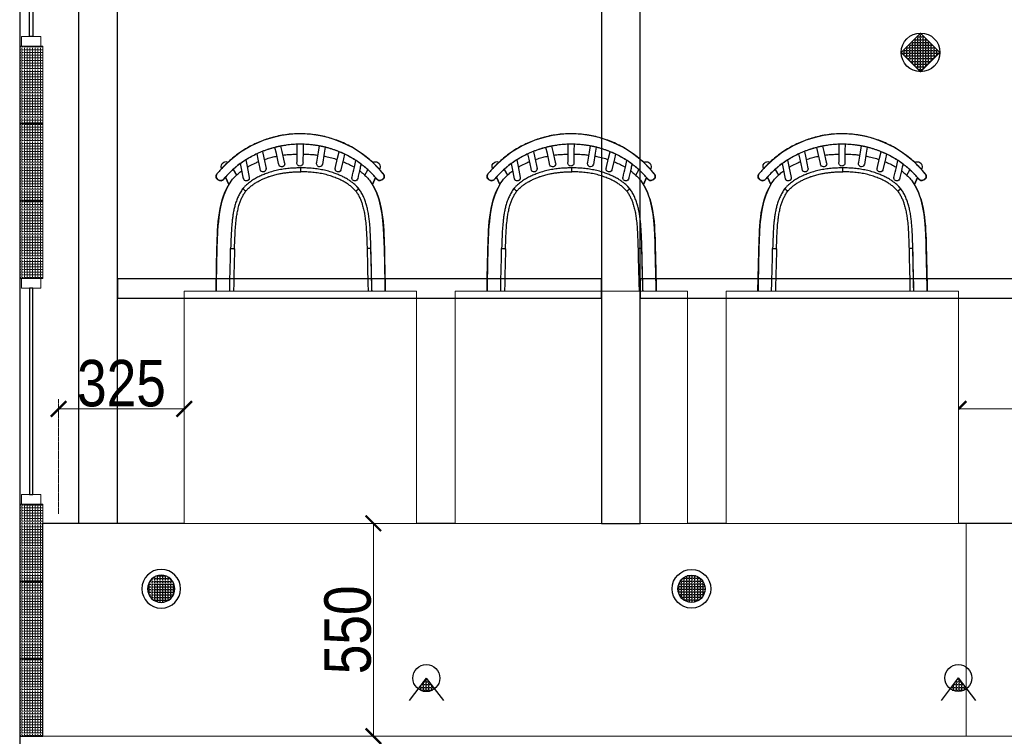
# Model space of a CAD drawing. Header units: millimetres. Extents: x -106827 to 92813, y -35754 to 7831.
# Tile 94 of 150: x -21183 to -18640, y -23568 to -21717. Entities that reach past the tile are written whole.
import ezdxf
from ezdxf.xclip import XClip

# ---------------------------------------------------------------- set-up
doc = ezdxf.new("R2010")
doc.units = ezdxf.units.MM
doc.header["$XCLIPFRAME"] = 2
doc.header["$PDMODE"] = 35
doc.linetypes.add('General Arrangement Plan$0$( Hidden )', pattern=[0.375, 0.25, -0.125])
for name, color, linetype in [('Ceiling Lights', 40, 'Continuous'), ('General Arrangement Plan$1$Furniture', 7, 'Continuous'), ('General Arrangement Plan$1$id-partition', 7, 'Continuous'), ('IFF-35 HEAVY', 100, 'Continuous')]:
    doc.layers.add(name, color=color, linetype=linetype)
for name, color, linetype, lineweight in [('General Arrangement Plan$0$DIM', 7, 'Continuous', 13), ('General Arrangement Plan$1$0 Existing_ Walls_Pen_No__1', 7, 'Continuous', 13), ('General Arrangement Plan$1$glass partition', 132, 'Continuous', 0)]:
    doc.layers.add(name, color=color, linetype=linetype, lineweight=lineweight)
doc.layers.add('General Arrangement Plan$1$A - Furniture', color=7, linetype='Continuous', lineweight=5, true_color=0x0066cc)
doc.styles.add('General Arrangement Plan$1$Standard', font='ARIALN.TTF')
doc.dimstyles.new('General Arrangement Plan$1$TFS-Dim', dxfattribs={"dimtxt": 120, "dimasz": 40, "dimexe": 25, "dimexo": 25, "dimgap": 4.5, "dimtad": 1, "dimdec": 0, "dimzin": 0, "dimdsep": 46, "dimtxsty": 'General Arrangement Plan$1$Standard', "dimblk": 'General Arrangement Plan$1$_ArchTick', "dimcen": 0.09, "dimdle": 2, "dimclrd": 256, "dimclre": 8, "dimadec": 0, "dimazin": 0, "dimtfac": 1, "dimtdec": 0, "dimtofl": 0, "dimtmove": 1, "dimatfit": 3, "dimfxl": 1, "dimtolj": 1, "dimtzin": 0, "dimlwd": -1, "dimlwe": -1, "dimarcsym": 0})

# ---------------------------------------------------------------- blocks, each defined once
blk = doc.blocks.new('General Arrangement Plan$1$SPINDLE CHAIR')
at = {"layer": 'General Arrangement Plan$1$Furniture', "extrusion": (0, 0, -1)}
for p, q in [((1286.18, -172.96), (1288.27, -172.52)), ((1288.27, -172.52), (1290.36, -172.19)), ((1290.36, -172.19), (1292.63, -172.04)), ((1292.63, -172.04), (1295.52, -172.09)), ((1295.52, -172.09), (1298.2, -172.42)), ((1298.2, -172.42), (1300.62, -173.03)), ((1279.72, -175.68), (1282.61, -174.23)), ((1282.61, -174.23), (1284.59, -173.49)), ((1284.59, -173.49), (1286.18, -172.96)), ((1300.62, -173.03), (1302.78, -173.69)), ((1302.78, -173.69), (1306.07, -175.12)), ((1306.07, -175.12), (1308.79, -176.8)), ((1276.06, -178.23), (1277.89, -176.83)), ((1277.89, -176.83), (1279.72, -175.68)), ((1308.79, -176.8), (1310.91, -178.36)), ((1273.33, -180.8), (1274.66, -179.42)), ((1274.66, -179.42), (1276.06, -178.23)), ((1310.91, -178.36), (1312.34, -179.66)), ((1312.34, -179.66), (1313.54, -180.9)), ((1271.7, -183.21), (1271.72, -182.88)), ((1271.72, -182.88), (1271.93, -182.32)), ((1271.93, -182.32), (1273.33, -180.8)), ((1313.54, -180.9), (1314.57, -182.03)), ((1314.57, -182.03), (1314.81, -182.32)), ((1314.81, -182.32), (1315.04, -182.64)), ((1315.04, -182.64), (1315.12, -182.86)), ((1315.12, -182.86), (1315.11, -183.15)), ((1271.85, -183.57), (1271.7, -183.21)), ((1272.28, -183.93), (1271.85, -183.57)), ((1272.71, -184.05), (1272.28, -183.93)), ((1273.1, -184.05), (1272.71, -184.05)), ((1273.46, -183.83), (1273.1, -184.05)), ((1273.91, -183.32), (1273.46, -183.83)), ((1273.63, -187.38), (1274.7, -185.15)), ((1274.7, -185.15), (1273.91, -183.32)), ((1312.7, -183.2), (1311.81, -185.16)), ((1311.81, -185.16), (1312.22, -185.94)), ((1312.86, -183.38), (1312.7, -183.2)), ((1313.16, -183.72), (1312.86, -183.38)), ((1313.49, -184.03), (1313.16, -183.72)), ((1313.85, -184.13), (1313.49, -184.03)), ((1314.25, -184.09), (1313.85, -184.13)), ((1314.37, -184.02), (1314.25, -184.09)), ((1314.57, -183.93), (1314.37, -184.02)), ((1314.74, -183.81), (1314.57, -183.93)), ((1314.96, -183.61), (1314.74, -183.81)), ((1315.08, -183.35), (1314.96, -183.61)), ((1315.11, -183.15), (1315.08, -183.35)), ((1273.03, -189.06), (1273.63, -187.38)), ((1312.22, -185.94), (1312.6, -186.68)), ((1312.6, -186.68), (1313.15, -187.9)), ((1313.15, -187.9), (1313.7, -189.68)), ((1272.24, -192.82), (1272.65, -190.63)), ((1272.65, -190.63), (1273.03, -189.06)), ((1313.7, -189.68), (1314.07, -191.33)), ((1271.95, -195.27), (1272.24, -192.82)), ((1314.07, -191.33), (1314.31, -192.85)), ((1314.31, -192.85), (1314.62, -195.48)), ((1271.77, -198.03), (1271.95, -195.27)), ((1314.62, -195.48), (1314.63, -195.48)), ((1314.63, -195.48), (1314.9, -201.49)), ((1271.72, -200.22), (1271.77, -198.03)), ((1271.66, -201.49), (1271.72, -200.22)), ((1271.35, -215.2), (1271.66, -201.49)), ((1314.9, -201.49), (1315.21, -215.26)), ((1271.35, -215.3), (1271.35, -215.2)), ((1271.38, -215.8), (1271.35, -215.3)), ((1271.53, -216.29), (1271.38, -215.8)), ((1315.18, -215.63), (1315.02, -216.36)), ((1315.21, -215.26), (1315.18, -215.63)), ((1271.8, -216.87), (1271.53, -216.29)), ((1272.2, -217.36), (1271.8, -216.87)), ((1272.59, -217.71), (1272.2, -217.36)), ((1273.17, -218.04), (1272.59, -217.71)), ((1273.77, -218.2), (1273.17, -218.04)), ((1274.35, -218.26), (1273.77, -218.2)), ((1312.21, -218.26), (1274.35, -218.26)), ((1312.97, -218.18), (1312.21, -218.26)), ((1313.63, -217.92), (1312.97, -218.18)), ((1314.14, -217.57), (1313.63, -217.92)), ((1314.62, -217.03), (1314.14, -217.57)), ((1315.02, -216.36), (1314.62, -217.03))]:
    blk.add_line(p, q, dxfattribs=at)
at = {"layer": 'General Arrangement Plan$1$Furniture'}
for p, q in [((1288.65, -176.76), (1288.4, -175.17)), ((1292.65, -174.73), (1292.67, -176.39)), ((1294.17, -176.56), (1294.14, -174.73)), ((1298.45, -175.21), (1298.13, -176.61)), ((1281.96, -177.26), (1282.24, -178.49)), ((1283.74, -178.33), (1283.35, -176.65)), ((1286.93, -175.49), (1287.18, -177.01)), ((1287.18, -177.01), (1287.65, -179.93)), ((1289.08, -179.39), (1288.65, -176.76)), ((1292.67, -176.39), (1292.71, -179.31)), ((1294.21, -179.28), (1294.17, -176.56)), ((1298.13, -176.61), (1297.51, -179.34)), ((1298.97, -179.68), (1299.55, -177.13)), ((1299.55, -177.13), (1299.91, -175.54)), ((1303.14, -176.58), (1302.78, -178.27)), ((1304.25, -178.57), (1304.55, -177.19)), ((1282.24, -178.49), (1282.88, -181.29)), ((1284.34, -180.96), (1283.74, -178.33)), ((1302.78, -178.27), (1302.22, -180.98)), ((1303.74, -181), (1304.25, -178.57)), ((1307.13, -180.47), (1306.55, -183.31)), ((1307.47, -178.78), (1307.13, -180.47)), ((1308.56, -180.96), (1308.81, -179.7)), ((1271.71, -182.86), (1271.69, -183.03)), ((1272.84, -180.99), (1272.94, -181.21)), ((1276.73, -182.71), (1275.91, -181.3)), ((1308.01, -183.62), (1308.56, -180.96)), ((1310.7, -181.21), (1309.82, -182.71)), ((1313.7, -181.03), (1313.72, -180.99)), ((1315.1, -183.25), (1315.12, -183.08)), ((1272.21, -183.86), (1272.2, -183.86)), ((1273.91, -183.34), (1274.74, -185.15)), ((1278.23, -186.23), (1278.76, -185.65)), ((1311.82, -185.15), (1312.71, -183.2)), ((1274.84, -213.88), (1275.12, -201.67)), ((1273.2, -218.02), (1272.74, -219.01)), ((1274.96, -220.16), (1276.07, -218.26)), ((1310.49, -218.26), (1311.61, -220.16)), ((1313.82, -219.01), (1313.37, -218.02))]:
    blk.add_line(p, q, dxfattribs=at)
for centre, radius, start, end in [((1273.97, -180.47), 1.25, 117.447, 204.574), ((1273.97, -180.47), 1.25, 56.327, 117.447), ((1288.39, -179.8), 0.75, 177.8272, 270), ((1288.36, -179.75), 0.807, 272.0907, 26.554), ((1293.49, -179.54), 0.821, 163.5335, 267.6725), ((1293.43, -179.54), 0.82, 272.3434, 18.2433), ((1298.18, -179.76), 0.794, 147.9665, 6.382), ((1312.58, -180.47), 1.25, 62.553, 116.2893), ((1312.58, -180.47), 1.25, 335.4289, 62.553), ((1283.61, -181.13), 0.75, 181.8784, 270), ((1283.61, -181.13), 0.75, 192.7269, 261.4854), ((1283.61, -181.13), 0.75, 270, 23.451), ((1302.98, -181.11), 0.772, 159.0637, 8.4275), ((1279.28, -183.46), 0.75, 181.8829, 270), ((1279.28, -183.46), 0.75, 270, 23.6737), ((1307.28, -183.46), 0.75, 157.3975, 359.0775), ((1307.28, -183.46), 0.75, 167.9079, 261.4872), ((1273.88, -219.53), 1.25, 155.3531, 242.4772), ((1273.88, -219.53), 1.25, 242.4772, 329.6042), ((1312.68, -219.53), 1.25, 210.3987, 297.5228), ((1312.68, -219.53), 1.25, 297.5228, 24.6498)]:
    blk.add_arc(centre, radius, start, end, dxfattribs=at)
for points, knots in [([(1272.04, -182.25), (1272.44, -181.78), (1273.23, -180.83), (1274.55, -179.52), (1275.94, -178.28), (1277.41, -177.15), (1278.95, -176.12), (1280.56, -175.19), (1282.23, -174.38), (1283.95, -173.68), (1285.72, -173.09), (1287.51, -172.63), (1289.33, -172.3), (1291.17, -172.09), (1293.02, -172), (1294.87, -172.03), (1296.71, -172.19), (1298.53, -172.48), (1300.33, -172.89), (1302.1, -173.42), (1303.82, -174.06), (1305.5, -174.82), (1307.13, -175.69), (1308.69, -176.67), (1310.19, -177.76), (1311.62, -178.93), (1312.85, -180.1), (1313.91, -181.23), (1314.5, -181.95), (1314.8, -182.31)], [0, 0, 0, 0, 0.037753, 0.075634, 0.113559, 0.151441, 0.189193, 0.226953, 0.264842, 0.302775, 0.340664, 0.378422, 0.41605, 0.453808, 0.491609, 0.529366, 0.566994, 0.604451, 0.642035, 0.679663, 0.717248, 0.754706, 0.792252, 0.829925, 0.867641, 0.905315, 0.942862, 0.971431, 1, 1, 1, 1]), ([(1273.58, -183.72), (1273.6, -183.69), (1273.81, -183.44), (1274.22, -182.98), (1274.82, -182.34), (1275.44, -181.73), (1276.09, -181.13), (1276.76, -180.56), (1277.44, -180.01), (1278.15, -179.49), (1278.87, -179), (1279.61, -178.53), (1280.36, -178.08), (1281.13, -177.66), (1281.91, -177.28), (1282.7, -176.91), (1283.5, -176.58), (1284.32, -176.27), (1285.14, -175.99), (1285.97, -175.74), (1286.81, -175.51), (1287.65, -175.32), (1288.49, -175.15), (1289.33, -175.01), (1290.18, -174.89), (1291.04, -174.81), (1291.9, -174.75), (1292.76, -174.72), (1293.62, -174.71), (1294.48, -174.74), (1295.33, -174.79), (1296.17, -174.86), (1297.02, -174.97), (1297.87, -175.1), (1298.71, -175.26), (1299.56, -175.45), (1300.4, -175.66), (1301.23, -175.9), (1302.05, -176.17), (1302.85, -176.46), (1303.65, -176.78), (1304.44, -177.13), (1305.22, -177.51), (1306, -177.91), (1306.76, -178.34), (1307.51, -178.8), (1308.24, -179.28), (1308.95, -179.79), (1309.65, -180.32), (1310.32, -180.87), (1310.98, -181.46), (1311.62, -182.06), (1312.24, -182.69), (1312.77, -183.26), (1313.08, -183.63), (1313.21, -183.78)], [0, 0, 0, 0, 0.002447, 0.022295, 0.042261, 0.062362, 0.082432, 0.102392, 0.122335, 0.142241, 0.162094, 0.181877, 0.201575, 0.221175, 0.240642, 0.260016, 0.279377, 0.298692, 0.317932, 0.337071, 0.356085, 0.374954, 0.393681, 0.412305, 0.430984, 0.449726, 0.468494, 0.487242, 0.505929, 0.524516, 0.542973, 0.561355, 0.579829, 0.598494, 0.617308, 0.636226, 0.655197, 0.674167, 0.69307, 0.711886, 0.730801, 0.749975, 0.769325, 0.788817, 0.808412, 0.828068, 0.847741, 0.867377, 0.887033, 0.90691, 0.926834, 0.946794, 0.966779, 0.986776, 1, 1, 1, 1]), ([(1273.59, -183.71), (1273.86, -183.4), (1274.39, -182.78), (1275.25, -181.9), (1276.23, -180.99), (1277.35, -180.07), (1278.61, -179.15), (1279.94, -178.31), (1281.32, -177.55), (1282.74, -176.88), (1284.19, -176.3), (1285.67, -175.81), (1287.19, -175.41), (1288.73, -175.09), (1290.32, -174.86), (1291.96, -174.73), (1293.64, -174.7), (1295.32, -174.77), (1296.99, -174.95), (1298.66, -175.23), (1300.35, -175.63), (1302.02, -176.14), (1303.65, -176.77), (1305.23, -177.49), (1306.74, -178.31), (1308.19, -179.23), (1309.56, -180.23), (1310.86, -181.33), (1312.09, -182.5), (1312.83, -183.34), (1313.2, -183.77)], [0, 0, 0, 0, 0.0280902, 0.0561968, 0.0842871, 0.1196311, 0.1550798, 0.1905589, 0.225998, 0.2613339, 0.2956697, 0.3301173, 0.3645973, 0.3990344, 0.4333614, 0.4697086, 0.5061961, 0.5427325, 0.5792226, 0.6155721, 0.6539438, 0.6924615, 0.7310385, 0.7695742, 0.807961, 0.8462813, 0.8847285, 0.9232218, 0.9616747, 1, 1, 1, 1]), ([(1287.3, -177.78), (1287.12, -177.81), (1286.44, -177.92), (1285.27, -178.21), (1284.3, -178.52), (1283.82, -178.67)], [0, 0, 0, 0, 0.149242, 0.578859, 1, 1, 1, 1]), ([(1292.68, -177.27), (1292.3, -177.28), (1291.37, -177.29), (1290.07, -177.37), (1289.15, -177.49), (1288.78, -177.54)], [0, 0, 0, 0, 0.290815, 0.714107, 1, 1, 1, 1]), ([(1297.92, -177.55), (1297.9, -177.55), (1297.4, -177.46), (1296.38, -177.38), (1295.15, -177.29), (1294.41, -177.28), (1294.18, -177.28)], [0, 0, 0, 0, 0.014529, 0.407218, 0.814085, 1, 1, 1, 1]), ([(1302.7, -178.67), (1302.48, -178.6), (1301.81, -178.36), (1300.71, -178.07), (1299.82, -177.88), (1299.4, -177.79)], [0, 0, 0, 0, 0.204902, 0.620005, 1, 1, 1, 1]), ([(1277.69, -179.84), (1277.77, -180.21), (1278.06, -181.47), (1278.35, -182.74), (1278.55, -183.63)], [0, 0, 0, 0, 0.294869, 1, 1, 1, 1]), ([(1280.01, -183.3), (1279.81, -182.41), (1279.47, -180.95), (1279.14, -179.48), (1279.01, -178.91)], [0, 0, 0, 0, 0.60764, 1, 1, 1, 1]), ([(1282.4, -179.2), (1282.37, -179.21), (1281.9, -179.39), (1281.01, -179.82), (1280.04, -180.3), (1279.53, -180.63), (1279.42, -180.7)], [0, 0, 0, 0, 0.027238, 0.456154, 0.88281, 1, 1, 1, 1]), ([(1307.09, -180.66), (1306.88, -180.54), (1306.22, -180.14), (1305.23, -179.65), (1304.43, -179.32), (1304.12, -179.2)], [0, 0, 0, 0, 0.217756, 0.700928, 1, 1, 1, 1]), ([(1272.04, -182.25), (1272.02, -182.28), (1271.97, -182.34), (1271.91, -182.42), (1271.86, -182.5), (1271.82, -182.56), (1271.78, -182.62), (1271.75, -182.7), (1271.72, -182.78), (1271.72, -182.83), (1271.72, -182.85)], [0, 0, 0, 0, 0.145603, 0.295145, 0.452736, 0.582392, 0.680604, 0.790125, 0.922908, 1, 1, 1, 1]), ([(1278.09, -181.59), (1277.87, -181.75), (1277.28, -182.18), (1276.4, -182.97), (1275.81, -183.66), (1275.51, -184)], [0, 0, 0, 0, 0.228539, 0.61631, 1, 1, 1, 1]), ([(1278.26, -186.2), (1278.4, -186.05), (1278.66, -185.74), (1279.21, -185.21), (1279.9, -184.62), (1280.75, -184.01), (1281.66, -183.47), (1282.59, -182.99), (1283.58, -182.55), (1284.73, -182.11), (1286.05, -181.7), (1287.53, -181.35), (1289.03, -181.09), (1290.55, -180.93), (1291.95, -180.85), (1292.85, -180.84), (1293.24, -180.84)], [0, 0, 0, 0, 0.037557, 0.075114, 0.138939, 0.202999, 0.267261, 0.331548, 0.395565, 0.464161, 0.55676, 0.649619, 0.74264, 0.835639, 0.928355, 1, 1, 1, 1]), ([(1279.03, -186.85), (1279.24, -186.6), (1279.68, -186.12), (1280.42, -185.48), (1281.21, -184.92), (1282.13, -184.36), (1283.18, -183.81), (1284.38, -183.31), (1285.68, -182.85), (1287.09, -182.46), (1288.61, -182.16), (1290.14, -181.96), (1291.69, -181.86), (1292.72, -181.85), (1293.24, -181.84)], [9.0708212, 9.0708212, 9.0708212, 9.0708212, 9.133927, 9.1969201, 9.259262, 9.3214292, 9.4045431, 9.4882695, 9.5720444, 9.6718279, 9.7711799, 9.8706045, 9.9704827, 10.0708212, 10.0708212, 10.0708212, 10.0708212]), ([(1293.24, -181.84), (1293.24, -181.83), (1293.24, -181.76), (1293.24, -181.57), (1293.24, -181.3), (1293.24, -181.05), (1293.24, -180.88), (1293.24, -180.85), (1293.24, -180.84)], [10.070821, 10.070821, 10.070821, 10.070821, 10.087273, 10.212125, 10.4268, 10.641474, 10.856147, 11.070821, 11.070821, 11.070821, 11.070821]), ([(1293.24, -180.84), (1293.68, -180.85), (1294.56, -180.85), (1295.94, -180.93), (1297.39, -181.08), (1298.9, -181.33), (1300.4, -181.69), (1301.78, -182.12), (1303.02, -182.6), (1304.13, -183.11), (1305.21, -183.69), (1306.09, -184.27), (1306.78, -184.79), (1307.29, -185.22), (1307.78, -185.69), (1308.07, -186.03), (1308.22, -186.2)], [11.070821, 11.070821, 11.070821, 11.070821, 11.151038, 11.231372, 11.324409, 11.417433, 11.512078, 11.606722, 11.680895, 11.75506, 11.830633, 11.906179, 11.947031, 11.987878, 12.02935, 12.070821, 12.070821, 12.070821, 12.070821]), ([(1297.12, -182.07), (1296.8, -182.03), (1296.16, -181.95), (1294.86, -181.86), (1293.89, -181.85), (1293.24, -181.84)], [9, 9, 9, 9, 9.249457, 9.499677, 10, 10, 10, 10]), ([(1299.02, -182.4), (1298.71, -182.33), (1298.08, -182.2), (1297.44, -182.11), (1297.12, -182.07)], [8, 8, 8, 8, 8.499658, 9, 9, 9, 9]), ([(1301.35, -183.05), (1300.97, -182.92), (1300.2, -182.67), (1299.42, -182.49), (1299.02, -182.4)], [7, 7, 7, 7, 7.500986, 8, 8, 8, 8]), ([(1301.81, -183.21), (1301.74, -183.18), (1301.58, -183.13), (1301.43, -183.07), (1301.35, -183.05)], [6, 6, 6, 6, 6.499946, 7, 7, 7, 7]), ([(1311.05, -184), (1310.8, -183.71), (1310.29, -183.12), (1309.43, -182.32), (1308.8, -181.8), (1308.46, -181.56), (1308.44, -181.55)], [9.1869713, 9.1869713, 9.1869713, 9.1869713, 9.5101533, 9.8359785, 10.1657672, 10.1869713, 10.1869713, 10.1869713, 10.1869713]), ([(1315.12, -183.09), (1315.12, -183.09), (1315.13, -183.05), (1315.13, -182.98), (1315.12, -182.88), (1315.1, -182.79), (1315.07, -182.71), (1315.04, -182.65), (1315, -182.58), (1314.95, -182.51), (1314.89, -182.42), (1314.84, -182.35), (1314.81, -182.31), (1314.8, -182.31)], [0, 0, 0, 0, 0.003605, 0.120624, 0.229091, 0.328689, 0.418785, 0.499127, 0.587843, 0.71957, 0.845278, 0.977296, 1, 1, 1, 1]), ([(1271.95, -183.66), (1271.97, -183.68), (1272.06, -183.74), (1272.14, -183.81), (1272.2, -183.86)], [3.068359, 3.068359, 3.068359, 3.068359, 3.31831, 4.068359, 4.068359, 4.068359, 4.068359]), ([(1272.2, -183.85), (1272.23, -183.88), (1272.31, -183.94), (1272.46, -184.01), (1272.63, -184.06), (1272.81, -184.08), (1272.99, -184.07), (1273.16, -184.02), (1273.32, -183.94), (1273.47, -183.85), (1273.54, -183.76), (1273.58, -183.72)], [0, 0, 0, 0, 0.0780905, 0.1944638, 0.3102857, 0.4275734, 0.5443646, 0.6615738, 0.7785734, 0.8946022, 1, 1, 1, 1]), ([(1272.21, -183.86), (1272.25, -183.89), (1272.39, -183.99), (1272.67, -184.08), (1273.02, -184.07), (1273.35, -183.95), (1273.51, -183.79), (1273.59, -183.71)], [0.0043657, 0.0043657, 0.0043657, 0.0043657, 0.0966591, 0.3315507, 0.5594347, 0.779919, 1.0043657, 1.0043657, 1.0043657, 1.0043657]), ([(1302.71, -183.57), (1302.57, -183.51), (1302.27, -183.38), (1301.96, -183.27), (1301.81, -183.21)], [5, 5, 5, 5, 5.499433, 6, 6, 6, 6]), ([(1303.59, -183.97), (1303.45, -183.9), (1303.16, -183.76), (1302.86, -183.63), (1302.71, -183.57)], [4, 4, 4, 4, 4.499736, 5, 5, 5, 5]), ([(1304.45, -184.42), (1304.31, -184.35), (1304.03, -184.19), (1303.74, -184.04), (1303.59, -183.97)], [3, 3, 3, 3, 3.500135, 4, 4, 4, 4]), ([(1306.06, -185.5), (1305.8, -185.31), (1305.29, -184.92), (1304.73, -184.59), (1304.45, -184.42)], [2, 2, 2, 2, 2.501751, 3, 3, 3, 3]), ([(1306.94, -186.28), (1306.8, -186.15), (1306.52, -185.87), (1306.22, -185.63), (1306.06, -185.5)], [1, 1, 1, 1, 1.498519, 2, 2, 2, 2]), ([(1313.2, -183.77), (1313.22, -183.79), (1313.33, -183.91), (1313.56, -184.07), (1313.91, -184.15), (1314.27, -184.11), (1314.48, -183.99), (1314.58, -183.92)], [1, 1, 1, 1, 1.071689, 1.307433, 1.541744, 1.769658, 2, 2, 2, 2]), ([(1313.21, -183.78), (1313.23, -183.8), (1313.29, -183.87), (1313.4, -183.96), (1313.55, -184.05), (1313.72, -184.11), (1313.89, -184.13), (1314.07, -184.13), (1314.24, -184.1), (1314.41, -184.03), (1314.53, -183.97), (1314.58, -183.92), (1314.59, -183.92)], [0, 0, 0, 0, 0.05904, 0.173329, 0.285847, 0.400752, 0.513829, 0.629823, 0.74441, 0.861655, 0.977824, 1, 1, 1, 1]), ([(1314.59, -183.92), (1314.61, -183.9), (1314.69, -183.84), (1314.78, -183.77), (1314.84, -183.72)], [0, 0, 0, 0, 0.250051, 1, 1, 1, 1]), ([(1275.12, -201.66), (1275.15, -200.85), (1275.21, -199.24), (1275.29, -197.18), (1275.41, -195.5), (1275.54, -194.2), (1275.72, -192.89), (1275.95, -191.65), (1276.25, -190.46), (1276.6, -189.33), (1277.05, -188.23), (1277.58, -187.19), (1278.01, -186.56), (1278.22, -186.26)], [0, 0, 0, 0, 0.152314, 0.304633, 0.386803, 0.468967, 0.551558, 0.634133, 0.707621, 0.781091, 0.856267, 0.931414, 1, 1, 1, 1]), ([(1279.03, -186.85), (1278.84, -187.11), (1278.48, -187.64), (1278.04, -188.5), (1277.66, -189.38), (1277.31, -190.38), (1277.01, -191.51), (1276.75, -192.77), (1276.54, -194.25), (1276.37, -195.94), (1276.26, -197.86), (1276.19, -199.78), (1276.15, -201.06), (1276.12, -201.7)], [32.188056, 32.188056, 32.188056, 32.188056, 32.251035, 32.313682, 32.375857, 32.437959, 32.521077, 32.604538, 32.687818, 32.812738, 32.937834, 33.062944, 33.188056, 33.188056, 33.188056, 33.188056]), ([(1307.46, -186.85), (1307.37, -186.75), (1307.21, -186.56), (1307.03, -186.37), (1306.94, -186.28)], [0, 0, 0, 0, 0.500056, 1, 1, 1, 1]), ([(1310.36, -201.7), (1310.34, -201.06), (1310.29, -199.78), (1310.22, -197.86), (1310.11, -195.94), (1309.95, -194.24), (1309.73, -192.76), (1309.47, -191.5), (1309.17, -190.37), (1308.82, -189.37), (1308.44, -188.49), (1308, -187.64), (1307.64, -187.11), (1307.46, -186.85)], [18.014599, 18.014599, 18.014599, 18.014599, 18.139799, 18.26499, 18.390177, 18.515418, 18.598779, 18.682141, 18.765664, 18.827908, 18.889888, 18.95195, 19.014599, 19.014599, 19.014599, 19.014599]), ([(1308.27, -186.26), (1308.49, -186.58), (1308.92, -187.23), (1309.46, -188.28), (1309.9, -189.39), (1310.25, -190.51), (1310.52, -191.6), (1310.72, -192.66), (1310.88, -193.74), (1311.04, -195.08), (1311.16, -196.68), (1311.27, -198.96), (1311.32, -200.62), (1311.36, -201.66)], [27.08542, 27.08542, 27.08542, 27.08542, 27.15857, 27.231744, 27.307501, 27.383286, 27.45106, 27.518844, 27.587148, 27.655458, 27.77238, 27.889426, 28.08542, 28.08542, 28.08542, 28.08542])]:
    blk.add_open_spline(points, degree=3, knots=knots, dxfattribs=at)
for points, weights, degree in [([(1271.97, -183.67), (1271.76, -183.52), (1271.66, -183.28), (1271.69, -183.03)], [1, 0.910512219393, 0.910512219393, 1], 3), ([(1271.69, -183.03), (1271.66, -183.28), (1271.76, -183.51), (1271.95, -183.66)], [1, 0.9151413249, 0.9151413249, 1], 3), ([(1271.97, -183.67), (1272.05, -183.73), (1272.13, -183.8), (1272.21, -183.86)], [1, 0.999998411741, 0.999998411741, 1], 3), ([(1314.58, -183.92), (1314.7, -183.83), (1314.83, -183.73)], [1, 0.999997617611, 1], 2), ([(1315.1, -183.25), (1315.08, -183.45), (1314.98, -183.61), (1314.83, -183.73)], [1, 0.945148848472, 0.945148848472, 1], 3), ([(1314.84, -183.72), (1314.99, -183.61), (1315.08, -183.44), (1315.1, -183.25)], [1, 0.948237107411, 0.948237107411, 1], 3), ([(1278.22, -186.26), (1278.23, -186.24), (1278.25, -186.22), (1278.26, -186.2)], [1, 0.99958207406, 0.99958207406, 1], 3), ([(1308.22, -186.2), (1308.24, -186.22), (1308.25, -186.24), (1308.27, -186.26)], [1, 0.99958207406, 0.99958207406, 1], 3), ([(1275.12, -201.68), (1275.12, -201.67), (1275.12, -201.67), (1275.12, -201.66)], [1, 0.999982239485, 0.999982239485, 1], 3), ([(1311.36, -201.68), (1311.36, -201.67), (1311.36, -201.67), (1311.36, -201.66)], [1, 0.999982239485, 0.999982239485, 1], 3)]:
    blk.add_rational_spline(points, weights, degree=degree, dxfattribs=at)
for points, degree in [([(1275.51, -184), (1271.82, -188.97), (1271.88, -195.66), (1271.66, -201.49)], 3), ([(1271.95, -183.66), (1271.96, -183.67), (1271.96, -183.67), (1271.97, -183.67)], 3), ([(1273.59, -183.71), (1273.59, -183.71), (1273.58, -183.72), (1273.58, -183.72)], 3), ([(1314.9, -201.49), (1314.68, -195.66), (1314.74, -188.97), (1311.05, -184)], 3), ([(1313.21, -183.78), (1313.21, -183.78), (1313.2, -183.77), (1313.2, -183.77)], 3), ([(1314.59, -183.92), (1314.58, -183.92), (1314.58, -183.92)], 2), ([(1314.83, -183.73), (1314.83, -183.73), (1314.84, -183.73), (1314.84, -183.72)], 3), ([(1278.26, -186.2), (1278.27, -186.21), (1278.27, -186.21), (1278.28, -186.22)], 3), ([(1278.28, -186.22), (1278.29, -186.23), (1278.3, -186.24), (1278.32, -186.25)], 3), ([(1278.32, -186.25), (1278.34, -186.27), (1278.37, -186.29), (1278.39, -186.31)], 3), ([(1278.39, -186.31), (1278.42, -186.34), (1278.45, -186.37), (1278.48, -186.39)], 3), ([(1278.48, -186.39), (1278.52, -186.42), (1278.56, -186.46), (1278.6, -186.49)], 3), ([(1278.6, -186.49), (1278.64, -186.53), (1278.69, -186.56), (1278.73, -186.6)], 3), ([(1278.73, -186.6), (1278.78, -186.64), (1278.83, -186.68), (1278.88, -186.72)], 3), ([(1278.88, -186.72), (1278.93, -186.76), (1278.98, -186.81), (1279.03, -186.85)], 3), ([(1307.46, -186.85), (1307.51, -186.81), (1307.56, -186.76), (1307.61, -186.72)], 3), ([(1307.61, -186.72), (1307.66, -186.68), (1307.7, -186.64), (1307.75, -186.6)], 3), ([(1307.75, -186.6), (1307.8, -186.56), (1307.84, -186.53), (1307.88, -186.49)], 3), ([(1307.88, -186.49), (1307.92, -186.46), (1307.96, -186.43), (1308, -186.39)], 3), ([(1308, -186.39), (1308.03, -186.37), (1308.06, -186.34), (1308.09, -186.31)], 3), ([(1308.09, -186.31), (1308.12, -186.29), (1308.14, -186.27), (1308.17, -186.25)], 3), ([(1308.17, -186.25), (1308.18, -186.24), (1308.19, -186.23), (1308.21, -186.22)], 3), ([(1308.21, -186.22), (1308.21, -186.21), (1308.22, -186.21), (1308.22, -186.2)], 3), ([(1271.66, -201.49), (1271.56, -206.06), (1271.45, -210.63), (1271.35, -215.2)], 3), ([(1274.84, -213.88), (1274.94, -209.81), (1275.03, -205.75), (1275.12, -201.68)], 3), ([(1275.12, -201.66), (1275.13, -201.66), (1275.14, -201.66), (1275.14, -201.66)], 3), ([(1275.14, -201.66), (1275.16, -201.66), (1275.18, -201.67), (1275.2, -201.67)], 3), ([(1275.2, -201.67), (1275.23, -201.67), (1275.26, -201.67), (1275.29, -201.67)], 3), ([(1275.29, -201.67), (1275.33, -201.67), (1275.38, -201.67), (1275.42, -201.67)], 3), ([(1275.42, -201.67), (1275.47, -201.68), (1275.52, -201.68), (1275.57, -201.68)], 3), ([(1275.57, -201.68), (1275.63, -201.68), (1275.68, -201.68), (1275.74, -201.69)], 3), ([(1275.74, -201.69), (1275.8, -201.69), (1275.87, -201.69), (1275.93, -201.69)], 3), ([(1276.12, -201.7), (1276.03, -205.77), (1275.94, -209.84), (1275.84, -213.91)], 3), ([(1275.93, -201.69), (1275.99, -201.7), (1276.06, -201.7), (1276.12, -201.7)], 3), ([(1310.36, -201.7), (1310.45, -205.77), (1310.55, -209.84), (1310.64, -213.92)], 3), ([(1310.55, -201.7), (1310.49, -201.7), (1310.42, -201.7), (1310.36, -201.7)], 3), ([(1310.74, -201.69), (1310.68, -201.69), (1310.62, -201.69), (1310.55, -201.7)], 3), ([(1310.91, -201.68), (1310.86, -201.68), (1310.8, -201.69), (1310.74, -201.69)], 3), ([(1311.07, -201.68), (1311.01, -201.68), (1310.96, -201.68), (1310.91, -201.68)], 3), ([(1311.19, -201.67), (1311.15, -201.67), (1311.11, -201.67), (1311.07, -201.68)], 3), ([(1311.28, -201.67), (1311.25, -201.67), (1311.22, -201.67), (1311.19, -201.67)], 3), ([(1311.34, -201.67), (1311.32, -201.67), (1311.3, -201.67), (1311.28, -201.67)], 3), ([(1311.36, -201.66), (1311.35, -201.67), (1311.35, -201.67), (1311.34, -201.67)], 3), ([(1311.64, -213.89), (1311.55, -209.82), (1311.45, -205.75), (1311.36, -201.68)], 3), ([(1315.21, -215.2), (1315.11, -210.63), (1315, -206.06), (1314.9, -201.49)], 3), ([(1274.86, -213.88), (1274.86, -213.88), (1274.85, -213.88), (1274.84, -213.88)], 3), ([(1274.92, -213.88), (1274.9, -213.88), (1274.88, -213.88), (1274.86, -213.88)], 3), ([(1275.01, -213.89), (1274.98, -213.89), (1274.95, -213.88), (1274.92, -213.88)], 3), ([(1275.14, -213.89), (1275.1, -213.89), (1275.05, -213.89), (1275.01, -213.89)], 3), ([(1275.29, -213.89), (1275.24, -213.89), (1275.19, -213.89), (1275.14, -213.89)], 3), ([(1275.46, -213.9), (1275.4, -213.9), (1275.35, -213.89), (1275.29, -213.89)], 3), ([(1275.65, -213.9), (1275.59, -213.9), (1275.52, -213.9), (1275.46, -213.9)], 3), ([(1275.84, -213.91), (1275.78, -213.9), (1275.71, -213.9), (1275.65, -213.9)], 3), ([(1277.24, -215.53), (1277.24, -215.47), (1277.24, -215.4), (1277.24, -215.34)], 3), ([(1277.24, -215.34), (1287.91, -215.34), (1298.57, -215.34), (1309.24, -215.35)], 3), ([(1277.24, -215.72), (1277.24, -215.66), (1277.24, -215.6), (1277.24, -215.53)], 3), ([(1277.24, -215.89), (1277.24, -215.84), (1277.24, -215.78), (1277.24, -215.72)], 3), ([(1277.24, -216.04), (1277.24, -215.99), (1277.24, -215.94), (1277.24, -215.89)], 3), ([(1277.24, -216.17), (1277.24, -216.13), (1277.24, -216.09), (1277.24, -216.04)], 3), ([(1309.24, -215.35), (1309.24, -215.41), (1309.24, -215.48), (1309.24, -215.54)], 3), ([(1309.24, -215.54), (1309.24, -215.6), (1309.24, -215.67), (1309.24, -215.73)], 3), ([(1309.24, -215.73), (1309.24, -215.79), (1309.24, -215.85), (1309.24, -215.9)], 3), ([(1309.24, -215.9), (1309.24, -215.95), (1309.24, -216), (1309.24, -216.05)], 3), ([(1309.24, -216.05), (1309.24, -216.1), (1309.24, -216.14), (1309.24, -216.18)], 3), ([(1310.64, -213.92), (1310.7, -213.91), (1310.77, -213.91), (1310.83, -213.91)], 3), ([(1310.83, -213.91), (1310.9, -213.91), (1310.96, -213.91), (1311.02, -213.91)], 3), ([(1311.02, -213.91), (1311.08, -213.91), (1311.14, -213.9), (1311.19, -213.9)], 3), ([(1311.19, -213.9), (1311.24, -213.9), (1311.3, -213.9), (1311.35, -213.9)], 3), ([(1311.35, -213.9), (1311.39, -213.9), (1311.43, -213.9), (1311.47, -213.9)], 3), ([(1311.47, -213.9), (1311.5, -213.9), (1311.53, -213.89), (1311.56, -213.89)], 3), ([(1311.56, -213.89), (1311.58, -213.89), (1311.6, -213.89), (1311.62, -213.89)], 3), ([(1311.62, -213.89), (1311.63, -213.89), (1311.63, -213.89), (1311.64, -213.89)], 3), ([(1274.35, -218.26), (1286.97, -218.26), (1299.59, -218.26), (1312.21, -218.26)], 3), ([(1277.24, -216.26), (1277.24, -216.23), (1277.24, -216.2), (1277.24, -216.17)], 3), ([(1277.24, -216.32), (1277.24, -216.3), (1277.24, -216.28), (1277.24, -216.26)], 3), ([(1277.24, -216.34), (1277.24, -216.33), (1277.24, -216.32), (1277.24, -216.32)], 3), ([(1277.24, -216.34), (1287.91, -216.34), (1298.57, -216.34), (1309.24, -216.35)], 3), ([(1309.24, -216.18), (1309.24, -216.21), (1309.24, -216.24), (1309.24, -216.27)], 3), ([(1309.24, -216.27), (1309.24, -216.29), (1309.24, -216.31), (1309.24, -216.33)], 3), ([(1309.24, -216.33), (1309.24, -216.33), (1309.24, -216.34), (1309.24, -216.35)], 3)]:
    blk.add_open_spline(points, degree=degree, dxfattribs=at)
for points, weights, knots in [([(1271.35, -215.2), (1271.33, -216.01), (1271.63, -216.78), (1272.2, -217.36), (1272.78, -217.95), (1273.53, -218.26), (1274.35, -218.26)], [1, 0.947795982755, 0.947795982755, 1, 0.947795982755, 0.947795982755, 1], [3, 3, 3, 3, 3.796743, 3.796743, 3.796743, 4.593486, 4.593486, 4.593486, 4.593486]), ([(1274.84, -213.88), (1274.83, -214.54), (1275.07, -215.15), (1275.53, -215.61), (1275.98, -216.08), (1276.59, -216.34), (1277.24, -216.34)], [1, 0.947795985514, 0.947795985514, 1, 0.947795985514, 0.947795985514, 1], [9.593486, 9.593486, 9.593486, 9.593486, 10.390228, 10.390228, 10.390228, 11.186971, 11.186971, 11.186971, 11.186971]), ([(1277.24, -215.34), (1276.86, -215.34), (1276.51, -215.19), (1276.24, -214.92), (1275.97, -214.64), (1275.83, -214.29), (1275.84, -213.91)], [1, 0.947795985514, 0.947795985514, 1, 0.947795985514, 0.947795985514, 1], [0, 0, 0, 0, 0.796743, 0.796743, 0.796743, 1.593486, 1.593486, 1.593486, 1.593486]), ([(1309.24, -216.35), (1309.89, -216.35), (1310.5, -216.09), (1310.96, -215.63), (1311.41, -215.16), (1311.65, -214.55), (1311.64, -213.89)], [1, 0.947760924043, 0.947760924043, 1, 0.947760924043, 0.947760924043, 1], [12.186971, 12.186971, 12.186971, 12.186971, 12.983985, 12.983985, 12.983985, 13.780999, 13.780999, 13.780999, 13.780999]), ([(1310.64, -213.92), (1310.65, -214.3), (1310.51, -214.65), (1310.24, -214.93), (1309.97, -215.2), (1309.62, -215.35), (1309.24, -215.35)], [1, 0.947760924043, 0.947760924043, 1, 0.947760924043, 0.947760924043, 1], [0, 0, 0, 0, 0.797014, 0.797014, 0.797014, 1.594028, 1.594028, 1.594028, 1.594028]), ([(1312.21, -218.26), (1313.03, -218.26), (1313.78, -217.95), (1314.36, -217.36), (1314.93, -216.78), (1315.23, -216.01), (1315.21, -215.2)], [1, 0.947795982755, 0.947795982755, 1, 0.947795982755, 0.947795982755, 1], [5.593486, 5.593486, 5.593486, 5.593486, 6.390228, 6.390228, 6.390228, 7.186971, 7.186971, 7.186971, 7.186971])]:
    blk.add_rational_spline(points, weights, degree=3, knots=knots, dxfattribs=at)
blk = doc.blocks.new('General Arrangement Plan$1$_ArchTick')
at = {"color": 0, "linetype": 'ByBlock', "const_width": 0.15}
blk.add_lwpolyline([(-0.5, -0.5), (0.5, 0.5)], dxfattribs=at)
blk = doc.blocks.new('*D274')
at = {"layer": 'Defpoints', "color": 0}
for p in [(148.9, 6761.3), (148.9, 6465.8), (473.5, 6465.8)]:
    blk.add_point(p, dxfattribs=at)
at = {"layer": 'General Arrangement Plan$0$DIM', "color": 8, "linetype": 'General Arrangement Plan$0$( Hidden )'}
for p, q in [((148.9, 6490.8), (148.9, 6786.3)), ((473.5, 6490.8), (473.5, 6786.3))]:
    blk.add_line(p, q, dxfattribs=at)
at = {"layer": 'General Arrangement Plan$0$DIM', "color": 8}
blk.add_line((475.5, 6761.3), (146.9, 6761.3), dxfattribs=at)
at = {"layer": 'General Arrangement Plan$0$DIM', "color": 8, "xscale": 40, "yscale": 40, "zscale": 40, "rotation": 180}
blk.add_blockref('General Arrangement Plan$1$_ArchTick', (148.9, 6761.3), dxfattribs=at)
at = {"layer": 'General Arrangement Plan$0$DIM', "color": 8, "xscale": 40, "yscale": 40, "zscale": 40}
blk.add_blockref('General Arrangement Plan$1$_ArchTick', (473.5, 6761.3), dxfattribs=at)
at = {"layer": 'General Arrangement Plan$0$DIM', "color": 0, "insert": (311.2, 6827.1), "char_height": 120, "attachment_point": 5, "style": 'General Arrangement Plan$1$Standard'}
blk.add_mtext('\\A1;325', dxfattribs=at)
blk = doc.blocks.new('*D265')
at = {"layer": 'Defpoints', "color": 0}
for p in [(2473.1, 7065.9), (3338.7, 7066.7), (3338.7, 6761.4)]:
    blk.add_point(p, dxfattribs=at)
at = {"layer": 'General Arrangement Plan$0$DIM', "color": 8, "linetype": 'General Arrangement Plan$0$( Hidden )'}
for p, q in [((2473.1, 7040.9), (2473.1, 6736.4)), ((3338.7, 7041.7), (3338.7, 6736.4))]:
    blk.add_line(p, q, dxfattribs=at)
at = {"layer": 'General Arrangement Plan$0$DIM', "color": 8}
blk.add_line((2471.1, 6761.4), (3340.7, 6761.4), dxfattribs=at)
at = {"layer": 'General Arrangement Plan$0$DIM', "color": 8, "xscale": 40, "yscale": 40, "zscale": 40, "rotation": 180}
blk.add_blockref('General Arrangement Plan$1$_ArchTick', (2473.1, 6761.4), dxfattribs=at)
at = {"layer": 'General Arrangement Plan$0$DIM', "color": 8, "xscale": 40, "yscale": 40, "zscale": 40}
blk.add_blockref('General Arrangement Plan$1$_ArchTick', (3338.7, 6761.4), dxfattribs=at)
at = {"layer": 'General Arrangement Plan$0$DIM', "color": 0, "insert": (2905.9, 6827.2), "char_height": 120, "attachment_point": 5, "style": 'General Arrangement Plan$1$Standard'}
blk.add_mtext('\\A1;866', dxfattribs=at)
blk = doc.blocks.new('*D268')
at = {"layer": 'Defpoints', "color": 0}
for p in [(913.6, 6465.8), (913.6, 5915.8), (961.8, 5915.8)]:
    blk.add_point(p, dxfattribs=at)
at = {"layer": 'General Arrangement Plan$0$DIM', "color": 8, "linetype": 'General Arrangement Plan$0$( Hidden )'}
for p, q in [((938.6, 6465.8), (986.8, 6465.8)), ((938.6, 5915.8), (986.8, 5915.8))]:
    blk.add_line(p, q, dxfattribs=at)
at = {"layer": 'General Arrangement Plan$0$DIM', "color": 8}
blk.add_line((961.8, 6467.8), (961.8, 5913.8), dxfattribs=at)
at = {"layer": 'General Arrangement Plan$0$DIM', "color": 8, "xscale": 40, "yscale": 40, "zscale": 40}
for p, rotation in [((961.8, 6465.8), 90), ((961.8, 5915.8), 270)]:
    blk.add_blockref('General Arrangement Plan$1$_ArchTick', p, dxfattribs=dict(at, rotation=rotation))
at = {"layer": 'General Arrangement Plan$0$DIM', "color": 0, "insert": (896, 6190.8), "char_height": 120, "attachment_point": 5, "rotation": 90, "style": 'General Arrangement Plan$1$Standard'}
blk.add_mtext('\\A1;550', dxfattribs=at)
blk = doc.blocks.new('A$C9c8b9009')
at = {"layer": 'Ceiling Lights'}
h = blk.add_hatch(dxfattribs=at)
h.set_pattern_fill('ANGLE')
h.set_pattern_definition([(0, (-695837.934, -116287.4574), (0, 6.985), [5.08, -1.905]), (90, (-695837.934, -116287.4574), (-6.985, 4e-16), [5.08, -1.905])])
edge = h.paths.add_edge_path()
edge.add_arc((35, 35), 35, 0, 360)
for radius in [50, 35]:
    blk.add_circle((35, 35), radius, dxfattribs=at)
blk = doc.blocks.new('A$C03659140')
at = {"color": 3, "ltscale": 10}
for points in [[(99.9, 5442), (100, 10224.7), (0, 10224.7), (-0.1, 5442)], [(1450.1, 5441.9), (1450.3, 10224.7), (1350.3, 10224.7), (1350.1, 5441.9)]]:
    blk.add_lwpolyline(points, close=True, dxfattribs=at)
at = {"color": 30, "ltscale": 10}
for points in [[(100, 6023.5), (1350.1, 6023.4), (1350.1, 6073.4), (100, 6073.5)], [(1450.1, 6023.5), (2899.7, 6023.4), (2899.7, 6073.4), (1450.1, 6073.5)]]:
    blk.add_lwpolyline(points, close=True, dxfattribs=at)
blk = doc.blocks.new('A$C8943ec76')
at = {"layer": 'Ceiling Lights'}
h = blk.add_hatch(dxfattribs=at)
h.set_pattern_fill('ANGLE', color=256)
h.set_pattern_definition([(0, (-735781.389, -109566.9535), (0, 6.985), [5.08, -1.905]), (90, (-735781.389, -109566.9535), (-6.985, 4e-16), [5.08, -1.905])])
h.paths.add_polyline_path([(44.3, 58.1), (23.1, 30.3, 0.337602), (65.5, 30.3)])
for q in [(0, 0), (88.6, 0)]:
    blk.add_line((44.3, 58.1), q, dxfattribs=at)
blk.add_circle((44.3, 58.1), 35, dxfattribs=at)
blk = doc.blocks.new('A$C4fb0ab4b')
at = {"layer": 'Ceiling Lights'}
h = blk.add_hatch(dxfattribs=at)
h.set_pattern_fill('ANGLE', color=5)
h.set_pattern_definition([(0, (-41627.778, -2280.936), (0, 6.985), [5.08, -1.905]), (90, (-41627.778, -2280.936), (-6.985, 4e-16), [5.08, -1.905])])
h.paths.add_polyline_path([(50, 100), (100, 50), (50, 0), (0, 50)])
blk.add_lwpolyline([(50, 100), (100, 50), (50, 0), (0, 50), (50, 100)], dxfattribs=at)
blk.add_circle((50, 50), 50, dxfattribs=at)
blk = doc.blocks.new('General Arrangement Plan')
at = {"layer": 'General Arrangement Plan$1$glass partition'}
h = blk.add_hatch(dxfattribs=at)
h.set_pattern_fill('ANGLE', color=1)
h.set_pattern_definition([(0, (-532654.8485, -109526.5166), (0, 6.985), [5.08, -1.905]), (90, (-532654.8485, -109526.5166), (-6.985, 4e-16), [5.08, -1.905])])
h.paths.add_polyline_path([(48.3, 7498.6), (108.3, 7498.6), (108.3, 7698.6), (48.3, 7698.6)])
h = blk.add_hatch(dxfattribs=at)
h.set_pattern_fill('ANGLE', color=1)
h.set_pattern_definition([(0, (-532654.8485, -109726.5166), (0, 6.985), [5.08, -1.905]), (90, (-532654.8485, -109726.5166), (-6.985, 4e-16), [5.08, -1.905])])
h.paths.add_polyline_path([(48.3, 7298.6), (108.3, 7298.6), (108.3, 7498.6), (48.3, 7498.6)])
h = blk.add_hatch(dxfattribs=at)
h.set_pattern_fill('ANGLE', color=1)
h.set_pattern_definition([(0, (-532654.8485, -109926.5166), (0, 6.985), [5.08, -1.905]), (90, (-532654.8485, -109926.5166), (-6.985, 4e-16), [5.08, -1.905])])
h.paths.add_polyline_path([(48.3, 7098.6), (108.3, 7098.6), (108.3, 7298.6), (48.3, 7298.6)])
h = blk.add_hatch(dxfattribs=at)
h.set_pattern_fill('ANGLE', color=1)
h.set_pattern_definition([(0, (-532654.8485, -110709.6044), (0, 6.985), [5.08, -1.905]), (90, (-532654.8485, -110709.6044), (-6.985, 4e-16), [5.08, -1.905])])
h.paths.add_polyline_path([(48.3, 6315.5), (108.3, 6315.5), (108.3, 6515.5), (48.3, 6515.5)])
h = blk.add_hatch(dxfattribs=at)
h.set_pattern_fill('ANGLE', color=1)
h.set_pattern_definition([(0, (-532654.8485, -110909.6044), (0, 6.985), [5.08, -1.905]), (90, (-532654.8485, -110909.6044), (-6.985, 4e-16), [5.08, -1.905])])
h.paths.add_polyline_path([(48.3, 6115.5), (108.3, 6115.5), (108.3, 6315.5), (48.3, 6315.5)])
h = blk.add_hatch(dxfattribs=at)
h.set_pattern_fill('ANGLE', color=1)
h.set_pattern_definition([(0, (-532654.8485, -111109.6044), (0, 6.985), [5.08, -1.905]), (90, (-532654.8485, -111109.6044), (-6.985, 4e-16), [5.08, -1.905])])
h.paths.add_polyline_path([(48.3, 5915.5), (108.3, 5915.5), (108.3, 6115.5), (48.3, 6115.5)])
at = {"layer": 'General Arrangement Plan$1$0 Existing_ Walls_Pen_No__1'}
for p, q in [((4837.1, 6466.7), (148.9, 6465.9)), ((2493, 6466.3), (2493, 5915.8))]:
    blk.add_line(p, q, dxfattribs=at)
at = {"layer": 'General Arrangement Plan$1$glass partition', "color": 1}
for points in [[(53.3, 7723.6), (103.3, 7723.6), (103.3, 7698.6), (53.3, 7698.6)], [(48.3, 7498.6), (108.3, 7498.6), (108.3, 7698.6), (48.3, 7698.6)], [(48.3, 7298.6), (108.3, 7298.6), (108.3, 7498.6), (48.3, 7498.6)], [(48.3, 7098.6), (108.3, 7098.6), (108.3, 7298.6), (48.3, 7298.6)], [(53.3, 7073.6), (103.3, 7073.6), (103.3, 7098.6), (53.3, 7098.6)], [(53.3, 6515.5), (103.3, 6515.5), (103.3, 6540.5), (53.3, 6540.5)], [(48.3, 6315.5), (108.3, 6315.5), (108.3, 6515.5), (48.3, 6515.5)], [(48.3, 6115.5), (108.3, 6115.5), (108.3, 6315.5), (48.3, 6315.5)], [(48.3, 5915.5), (108.3, 5915.5), (108.3, 6115.5), (48.3, 6115.5)]]:
    blk.add_lwpolyline(points, close=True, dxfattribs=at)
at = {"layer": 'General Arrangement Plan$1$id-partition', "color": 4}
for points in [[(74.1, 7723.6), (74.1, 8256.7), (82.5, 8256.7), (82.5, 7723.6)], [(74.1, 7073.6), (74.1, 6540.5), (82.5, 6540.5), (82.5, 7073.6)]]:
    blk.add_lwpolyline(points, close=True, dxfattribs=at)
at = {"layer": 'General Arrangement Plan$1$A - Furniture', "xscale": -10, "yscale": 10, "zscale": 10}
for p in [(13706.8, 9192.2), (14406.7, 9192.2), (15106.6, 9192.2)]:
    blk.add_blockref('General Arrangement Plan$1$SPINDLE CHAIR', p, dxfattribs=at)
at = {"layer": 'General Arrangement Plan$0$DIM', "color": 9, "true_color": 0xc7c8ca}
dim = blk.add_linear_dim(base=(3338.7, 6761.4), p1=(2473.1, 7065.9), p2=(3338.7, 7066.7), dimstyle='General Arrangement Plan$1$TFS-Dim', override={"dimclrd": 8}, dxfattribs=at)
dim.commit()
dim.dimension.update_dxf_attribs({"geometry": '*D265', "text_midpoint": (2905.9, 6827.2)})
for points in [[(1073.4, 7065.9), (1073.4, 6465.8), (473.5, 6465.8), (473.5, 7065.9)], [(1773.2, 7065.9), (1773.2, 6465.8), (1173.4, 6465.8), (1173.4, 7065.9)], [(2473.1, 7065.9), (2473.1, 6465.8), (1873.2, 6465.8), (1873.2, 7065.9)]]:
    blk.add_wipeout(points).dxf.layer = 'General Arrangement Plan$1$A - Furniture'
at = {"layer": 'General Arrangement Plan$1$A - Furniture'}
for points in [[(1073.4, 7065.9), (1073.4, 6465.8), (473.5, 6465.8), (473.5, 7065.9)], [(1773.2, 7065.9), (1773.2, 6465.8), (1173.4, 6465.8), (1173.4, 7065.9)], [(2473.1, 7065.9), (2473.1, 6465.8), (1873.2, 6465.8), (1873.2, 7065.9)]]:
    blk.add_lwpolyline(points, close=True, dxfattribs=at)
at = {"layer": 'General Arrangement Plan$0$DIM', "color": 9, "true_color": 0xc7c8ca}
dim = blk.add_linear_dim(base=(148.9, 6761.3), p1=(473.5, 6465.8), p2=(148.9, 6465.8), dimstyle='General Arrangement Plan$1$TFS-Dim', override={"dimclrd": 8}, dxfattribs=at)
dim.commit()
dim.dimension.update_dxf_attribs({"geometry": '*D274', "text_midpoint": (311.2, 6827.1)})
dim = blk.add_linear_dim(base=(961.8, 5915.8), p1=(913.6, 6465.8), p2=(913.6, 5915.8), angle=90, dimstyle='General Arrangement Plan$1$TFS-Dim', override={"dimclrd": 8}, dxfattribs=at)
dim.commit()
dim.dimension.update_dxf_attribs({"geometry": '*D268', "text_midpoint": (896, 6190.8)})

msp = doc.modelspace()

# ---------------------------------------------------------------- linework, layer by layer
at = {"layer": 'IFF-35 HEAVY', "ltscale": 100}
msp.add_lwpolyline([(-15062.9, -28585), (-19413.5, -28584.4), (-19413.5, -25896), (-16394.6, -25896), (-16394.6, -24703.6), (-17048, -24703.6), (-17048, -23691.7), (-16394.6, -23691.7), (-16394.6, -23569), (-21123.4, -23567.7), (-21123.5, -23017.6), (-11186.5, -23017.6)], dxfattribs=at)

# ---------------------------------------------------------------- next in the draw order: block references
at = {"color": 7}
ref = msp.add_blockref('General Arrangement Plan', (-21231.7, -29484.1), dxfattribs=at)
XClip(ref).set_block_clipping_path([(48.7190010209, -107.5186207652), (15251.6043912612, 15253.5715002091)])

# ---------------------------------------------------------------- next in the draw order: linework, layer by layer
msp.add_lwpolyline([(-19580.9, -21216.7), (-18131.8, -21216.7), (-18131.8, -22386.8), (-19580.9, -22386.8)], close=True, dxfattribs=at)

# ---------------------------------------------------------------- next in the draw order: block references
msp.add_blockref('A$C03659140', (-21031, -28460.2), dxfattribs=at)
at = {"layer": 'Ceiling Lights', "color": 7}
for name, p in [('A$C4fb0ab4b', (-18906.4, -21851.8)), ('A$C8943ec76', (-20177.4, -23476)), ('A$C8943ec76', (-18803.3, -23475.8))]:
    msp.add_blockref(name, p, dxfattribs=at)
at = {"layer": 'Ceiling Lights', "color": 7, "xscale": -1, "rotation": 180}
msp.add_blockref('A$C9c8b9009', (-20852.9, -23152.3), dxfattribs=at)
at = {"layer": 'Ceiling Lights', "color": 7, "rotation": 180}
msp.add_blockref('A$C9c8b9009', (-19413.2, -23152.3), dxfattribs=at)

doc.saveas('drawing.dxf')
